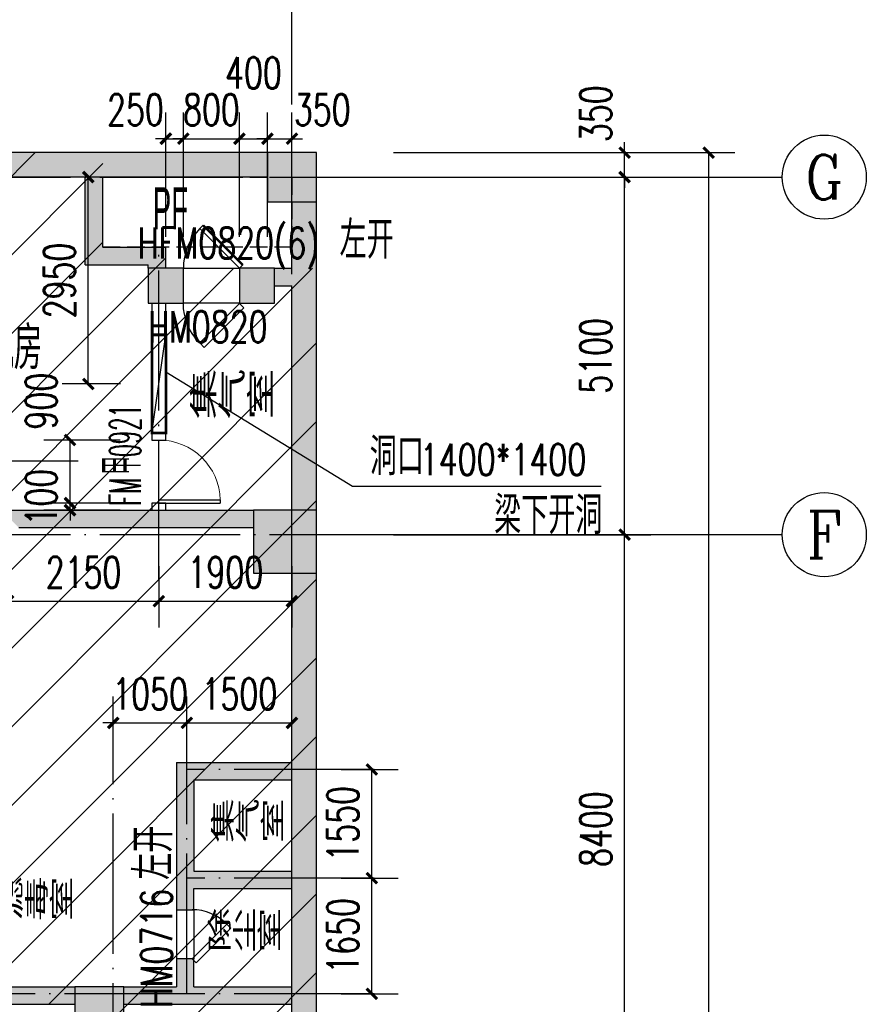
# Model space of a CAD drawing. Extents: x 797781 to 1255204, y 21234 to 1024248.
# Tile 68 of 256: x 985022 to 997108, y 99042 to 113089. Entities that reach past the tile are written whole.
import ezdxf
from ezdxf.enums import TextEntityAlignment as Align

# ---------------------------------------------------------------- set-up
doc = ezdxf.new("R2010")
doc.units = 0
doc.header["$LTSCALE"] = 1000
doc.header["$MEASUREMENT"] = 0
doc.linetypes.add('230303生产综合楼-平面图_t8$0$DASH', pattern=[0.35, 0.25, -0.1])
doc.linetypes.add('230303生产综合楼-平面图_t8$0$DOTE', pattern=[2.42, 2, -0.2, 0.02, -0.2])
for name, color, linetype in [('230303生产综合楼-平面图_t8$0$AX-DK-RFK$0$$7$DOOR_FIRE', 4, 'Continuous'), ('230303生产综合楼-平面图_t8$0$AX-DK-RFK$0$$7$DOOR_FIRE_TEXT', 53, 'Continuous'), ('230303生产综合楼-平面图_t8$0$AXIS', 3, 'Continuous'), ('230303生产综合楼-平面图_t8$0$AXIS_TEXT', 7, 'Continuous'), ('230303生产综合楼-平面图_t8$0$COLUMN', 40, 'Continuous'), ('230303生产综合楼-平面图_t8$0$DIM_LEAD', 3, 'Continuous'), ('230303生产综合楼-平面图_t8$0$DOTE', 1, '230303生产综合楼-平面图_t8$0$DOTE'), ('230303生产综合楼-平面图_t8$0$PUB_DIM', 3, 'Continuous'), ('230303生产综合楼-平面图_t8$0$PUB_HATCH', 8, 'Continuous'), ('230303生产综合楼-平面图_t8$0$PUB_TEXT', 7, 'Continuous'), ('230303生产综合楼-平面图_t8$0$WALL', 40, 'Continuous'), ('230303生产综合楼-平面图_t8$0$WINDOW', 4, 'Continuous'), ('230303生产综合楼-平面图_t8$0$WINDOW_TEXT', 7, 'Continuous'), ('230303生产综合楼-平面图_t8$0$条件', 7, 'Continuous'), ('230303生产综合楼-平面图_t8$0$板洞', 6, 'Continuous'), ('AXIS_TEXT', 7, 'Continuous'), ('PUB_HATCH', 8, 'Continuous')]:
    doc.layers.add(name, color=color, linetype=linetype)
doc.styles.add('230303生产综合楼-平面图_t8$0$_HZTXT', font='@HZTXT_E', dxfattribs={"width": 0.7, "bigfont": '@@HZTXT'})
doc.styles.add('230303生产综合楼-平面图_t8$0$_TCH_AXIS', font='COMPLEX', dxfattribs={"bigfont": 'GBCBIG'})
doc.styles.add('230303生产综合楼-平面图_t8$0$_TCH_DIM', font='SIMPLEX', dxfattribs={"bigfont": 'GBCBIG'})
doc.styles.add('230303生产综合楼-平面图_T8$0$_TCH_DIM_T3', font='SIMPLEX', dxfattribs={"width": 0.705882, "bigfont": 'GBCBIG'})
doc.styles.add('230303生产综合楼-平面图_t8$0$_TCH_WINDOW', font='SIMPLEX', dxfattribs={"height": 3.5, "bigfont": 'GBCBIG'})
doc.styles.add('230303生产综合楼-平面图_t8$0$AX-DK-RFK$0$$7$_TCH_WINDOW', font='SIMPLEX.shx', dxfattribs={"width": 0.7, "height": 3.5, "bigfont": 'GBCBIG.shx'})
doc.styles.add('230303生产综合楼-平面图_t8$0$探索者', font='01-TSSDENG', dxfattribs={"width": 0.7, "bigfont": '02-TSSDCHN'})
doc.styles.add('COMPLEX', font='COMPLEX')
doc.dimstyles.new('230303生产综合楼-平面图_T8$0$_TCH_ARCH&&150', dxfattribs={"dimtxt": 446.25, "dimasz": 150, "dimexe": 375, "dimexo": 450, "dimgap": 189.375, "dimtad": 1, "dimdec": 0, "dimzin": 0, "dimdsep": 46, "dimtxsty": '230303生产综合楼-平面图_T8$0$_TCH_DIM_T3', "dimblk": '230303生产综合楼-平面图_t8$0$_ArchTick', "dimcen": 0.09, "dimclrt": 7, "dimazin": 2, "dimtfac": 1, "dimtdec": 0, "dimtix": 1, "dimtmove": 2, "dimatfit": 3, "dimfxl": 1, "dimtolj": 1, "dimtzin": 0, "dimarcsym": 0})

# ---------------------------------------------------------------- blocks, each defined once
blk = doc.blocks.new('230303生产综合楼-平面图_t8$0$_ArchTick')
at = {"color": 0, "linetype": 'ByBlock', "const_width": 0.3}
blk.add_lwpolyline([(-0.5, -0.5), (0.5, 0.5)], dxfattribs=at)
blk = doc.blocks.new('*D6524')
at = {"layer": '230303生产综合楼-平面图_t8$0$PUB_DIM', "color": 0, "lineweight": -2, "transparency": 16777216}
for p, q in [((702006, -252753), (701172, -252753)), ((701547, -255703), (701547, -252753)), ((702006, -255703), (701172, -255703))]:
    blk.add_line(p, q, dxfattribs=at)
at = {"layer": 'Defpoints', "color": 0, "transparency": 16777216}
for p in [(701547, -252753), (702456, -252753), (702456, -255703)]:
    blk.add_point(p, dxfattribs=at)
at = {"layer": '230303生产综合楼-平面图_t8$0$PUB_DIM', "color": 0, "lineweight": -2, "transparency": 16777216, "xscale": 150, "yscale": 150, "zscale": 150}
for p, rotation in [((701547, -252753), 90), ((701547, -255703), 270)]:
    blk.add_blockref('230303生产综合楼-平面图_t8$0$_ArchTick', p, dxfattribs=dict(at, rotation=rotation))
at = {"layer": '230303生产综合楼-平面图_t8$0$PUB_DIM', "color": 7, "transparency": 16777216, "insert": (701135, -254228), "char_height": 446.2, "attachment_point": 5, "rotation": 90, "style": '230303生产综合楼-平面图_T8$0$_TCH_DIM_T3'}
blk.add_mtext('\\A1;2950', dxfattribs=at)
blk = doc.blocks.new('*D3009')
at = {"layer": '230303生产综合楼-平面图_t8$0$PUB_DIM', "color": 0, "lineweight": -2, "transparency": 16777216}
for p, q in [((986459, 107092), (985366, 107092)), ((985741, 106192), (985741, 107092)), ((986459, 106192), (985366, 106192))]:
    blk.add_line(p, q, dxfattribs=at)
at = {"layer": 'Defpoints', "color": 0, "transparency": 16777216}
for p in [(985741, 107092), (986909, 107092), (986909, 106192)]:
    blk.add_point(p, dxfattribs=at)
at = {"layer": '230303生产综合楼-平面图_t8$0$PUB_DIM', "color": 0, "lineweight": -2, "transparency": 16777216, "xscale": 150, "yscale": 150, "zscale": 150}
for p, rotation in [((985741, 107092), 90), ((985741, 106192), 270)]:
    blk.add_blockref('230303生产综合楼-平面图_t8$0$_ArchTick', p, dxfattribs=dict(at, rotation=rotation))
at = {"layer": '230303生产综合楼-平面图_t8$0$PUB_DIM', "color": 7, "transparency": 16777216, "insert": (985329, 107647), "char_height": 446.2, "attachment_point": 5, "rotation": 90, "style": '230303生产综合楼-平面图_T8$0$_TCH_DIM_T3'}
blk.add_mtext('\\A1;900', dxfattribs=at)
blk = doc.blocks.new('*D3010')
at = {"layer": '230303生产综合楼-平面图_t8$0$PUB_DIM', "color": 0, "lineweight": -2, "transparency": 16777216}
for p, q in [((985741, 106192), (985741, 106342)), ((986459, 106192), (985366, 106192)), ((985741, 106092), (985741, 106192)), ((986459, 106092), (985366, 106092)), ((985741, 106092), (985741, 105942))]:
    blk.add_line(p, q, dxfattribs=at)
at = {"layer": 'Defpoints', "color": 0, "transparency": 16777216}
for p in [(985741, 106192), (986909, 106192), (986909, 106092)]:
    blk.add_point(p, dxfattribs=at)
at = {"layer": '230303生产综合楼-平面图_t8$0$PUB_DIM', "color": 0, "lineweight": -2, "transparency": 16777216, "xscale": 150, "yscale": 150, "zscale": 150}
for p, rotation in [((985741, 106192), 270), ((985741, 106092), 90)]:
    blk.add_blockref('230303生产综合楼-平面图_t8$0$_ArchTick', p, dxfattribs=dict(at, rotation=rotation))
at = {"layer": '230303生产综合楼-平面图_t8$0$PUB_DIM', "color": 7, "transparency": 16777216, "insert": (985329, 106276), "char_height": 446.2, "attachment_point": 5, "rotation": 90, "style": '230303生产综合楼-平面图_T8$0$_TCH_DIM_T3'}
blk.add_mtext('\\A1;100', dxfattribs=at)
blk = doc.blocks.new('_AXISO')
blk.add_circle((0, 0), 0.5)
at = {"layer": 'AXIS_TEXT', "style": 'COMPLEX', "width": 1.041667}
blk.add_attdef('A', text='', height=0.56, dxfattribs=at).set_placement((-0.25, -0.28), (0.25, -0.28), align=Align.FIT)
blk = doc.blocks.new('*D3080')
at = {"layer": '230303生产综合楼-平面图_t8$0$AXIS', "color": 0, "lineweight": -2, "transparency": 16777216}
for p, q in [((990358, 105742), (994033, 105742)), ((993658, 97342), (993658, 105742)), ((990358, 97342), (994033, 97342))]:
    blk.add_line(p, q, dxfattribs=at)
at = {"layer": 'Defpoints', "color": 0, "transparency": 16777216}
for p in [(989908, 105742), (993658, 105742), (989908, 97342)]:
    blk.add_point(p, dxfattribs=at)
at = {"layer": '230303生产综合楼-平面图_t8$0$AXIS', "color": 0, "lineweight": -2, "transparency": 16777216, "xscale": 150, "yscale": 150, "zscale": 150}
for p, rotation in [((993658, 105742), 90), ((993658, 97342), 270)]:
    blk.add_blockref('230303生产综合楼-平面图_t8$0$_ArchTick', p, dxfattribs=dict(at, rotation=rotation))
at = {"layer": '230303生产综合楼-平面图_t8$0$AXIS', "color": 7, "transparency": 16777216, "insert": (993246, 101542), "char_height": 446.2, "attachment_point": 5, "rotation": 90, "style": '230303生产综合楼-平面图_T8$0$_TCH_DIM_T3'}
blk.add_mtext('\\A1;8400', dxfattribs=at)
blk = doc.blocks.new('*D3081')
at = {"layer": '230303生产综合楼-平面图_t8$0$AXIS', "color": 0, "lineweight": -2, "transparency": 16777216}
for p, q in [((990358, 110842), (994033, 110842)), ((993658, 105742), (993658, 110842)), ((990358, 105742), (994033, 105742))]:
    blk.add_line(p, q, dxfattribs=at)
at = {"layer": 'Defpoints', "color": 0, "transparency": 16777216}
for p in [(989908, 110842), (993658, 110842), (989908, 105742)]:
    blk.add_point(p, dxfattribs=at)
at = {"layer": '230303生产综合楼-平面图_t8$0$AXIS', "color": 0, "lineweight": -2, "transparency": 16777216, "xscale": 150, "yscale": 150, "zscale": 150}
for p, rotation in [((993658, 110842), 90), ((993658, 105742), 270)]:
    blk.add_blockref('230303生产综合楼-平面图_t8$0$_ArchTick', p, dxfattribs=dict(at, rotation=rotation))
at = {"layer": '230303生产综合楼-平面图_t8$0$AXIS', "color": 7, "transparency": 16777216, "insert": (993246, 108292), "char_height": 446.2, "attachment_point": 5, "rotation": 90, "style": '230303生产综合楼-平面图_T8$0$_TCH_DIM_T3'}
blk.add_mtext('\\A1;5100', dxfattribs=at)
blk = doc.blocks.new('*D3082')
at = {"layer": '230303生产综合楼-平面图_t8$0$AXIS', "color": 0, "lineweight": -2, "transparency": 16777216}
for p, q in [((993658, 111192), (993658, 111342)), ((990358, 111192), (994033, 111192)), ((993658, 110842), (993658, 111192)), ((990358, 110842), (994033, 110842)), ((993658, 110842), (993658, 110692))]:
    blk.add_line(p, q, dxfattribs=at)
at = {"layer": 'Defpoints', "color": 0, "transparency": 16777216}
for p in [(989908, 111192), (993658, 111192), (989908, 110842)]:
    blk.add_point(p, dxfattribs=at)
at = {"layer": '230303生产综合楼-平面图_t8$0$AXIS', "color": 0, "lineweight": -2, "transparency": 16777216, "xscale": 150, "yscale": 150, "zscale": 150}
for p, rotation in [((993658, 111192), 270), ((993658, 110842), 90)]:
    blk.add_blockref('230303生产综合楼-平面图_t8$0$_ArchTick', p, dxfattribs=dict(at, rotation=rotation))
at = {"layer": '230303生产综合楼-平面图_t8$0$AXIS', "color": 7, "transparency": 16777216, "insert": (993246, 111747), "char_height": 446.2, "attachment_point": 5, "rotation": 90, "style": '230303生产综合楼-平面图_T8$0$_TCH_DIM_T3'}
blk.add_mtext('\\A1;350', dxfattribs=at)
blk = doc.blocks.new('*D3083')
at = {"layer": '230303生产综合楼-平面图_t8$0$AXIS', "color": 0, "lineweight": -2, "transparency": 16777216}
for p, q in [((990358, 111192), (995233, 111192)), ((994858, 68892), (994858, 111192)), ((990358, 68892), (995233, 68892))]:
    blk.add_line(p, q, dxfattribs=at)
at = {"layer": 'Defpoints', "color": 0, "transparency": 16777216}
for p in [(989908, 111192), (994858, 111192), (989908, 68892)]:
    blk.add_point(p, dxfattribs=at)
at = {"layer": '230303生产综合楼-平面图_t8$0$AXIS', "color": 0, "lineweight": -2, "transparency": 16777216, "xscale": 150, "yscale": 150, "zscale": 150}
for p, rotation in [((994858, 111192), 90), ((994858, 68892), 270)]:
    blk.add_blockref('230303生产综合楼-平面图_t8$0$_ArchTick', p, dxfattribs=dict(at, rotation=rotation))
at = {"layer": '230303生产综合楼-平面图_t8$0$AXIS', "color": 7, "transparency": 16777216, "insert": (994446, 90042), "char_height": 446.2, "attachment_point": 5, "rotation": 90, "style": '230303生产综合楼-平面图_T8$0$_TCH_DIM_T3'}
blk.add_mtext('\\A1;42300', dxfattribs=at)
blk = doc.blocks.new('*D3152')
at = {"layer": '230303生产综合楼-平面图_t8$0$PUB_DIM', "color": 0, "lineweight": -2, "transparency": 16777216}
for p, q in [((987109, 109992), (987109, 111766)), ((987359, 109992), (987359, 111766)), ((987109, 111391), (986959, 111391)), ((987109, 111391), (987359, 111391)), ((987359, 111391), (987509, 111391))]:
    blk.add_line(p, q, dxfattribs=at)
at = {"layer": 'Defpoints', "color": 0, "transparency": 16777216}
for p in [(987359, 111391), (987109, 109542), (987359, 109542)]:
    blk.add_point(p, dxfattribs=at)
at = {"layer": '230303生产综合楼-平面图_t8$0$PUB_DIM', "color": 0, "lineweight": -2, "transparency": 16777216, "xscale": 150, "yscale": 150, "zscale": 150}
blk.add_blockref('230303生产综合楼-平面图_t8$0$_ArchTick', (987109, 111391), dxfattribs=at)
at = {"layer": '230303生产综合楼-平面图_t8$0$PUB_DIM', "color": 0, "lineweight": -2, "transparency": 16777216, "xscale": 150, "yscale": 150, "zscale": 150, "rotation": 180}
blk.add_blockref('230303生产综合楼-平面图_t8$0$_ArchTick', (987359, 111391), dxfattribs=at)
at = {"layer": '230303生产综合楼-平面图_t8$0$PUB_DIM', "color": 7, "transparency": 16777216, "insert": (986675, 111804), "char_height": 446.2, "attachment_point": 5, "style": '230303生产综合楼-平面图_T8$0$_TCH_DIM_T3'}
blk.add_mtext('\\A1;250', dxfattribs=at)
blk = doc.blocks.new('*D3153')
at = {"layer": '230303生产综合楼-平面图_t8$0$PUB_DIM', "color": 0, "lineweight": -2, "transparency": 16777216}
for p, q in [((987359, 109992), (987359, 111766)), ((988159, 109992), (988159, 111766)), ((987359, 111391), (987209, 111391)), ((987359, 111391), (988159, 111391)), ((988159, 111391), (988309, 111391))]:
    blk.add_line(p, q, dxfattribs=at)
at = {"layer": 'Defpoints', "color": 0, "transparency": 16777216}
for p in [(988159, 111391), (987359, 109542), (988159, 109542)]:
    blk.add_point(p, dxfattribs=at)
at = {"layer": '230303生产综合楼-平面图_t8$0$PUB_DIM', "color": 0, "lineweight": -2, "transparency": 16777216, "xscale": 150, "yscale": 150, "zscale": 150}
blk.add_blockref('230303生产综合楼-平面图_t8$0$_ArchTick', (987359, 111391), dxfattribs=at)
at = {"layer": '230303生产综合楼-平面图_t8$0$PUB_DIM', "color": 0, "lineweight": -2, "transparency": 16777216, "xscale": 150, "yscale": 150, "zscale": 150, "rotation": 180}
blk.add_blockref('230303生产综合楼-平面图_t8$0$_ArchTick', (988159, 111391), dxfattribs=at)
at = {"layer": '230303生产综合楼-平面图_t8$0$PUB_DIM', "color": 7, "transparency": 16777216, "insert": (987759, 111804), "char_height": 446.2, "attachment_point": 5, "style": '230303生产综合楼-平面图_T8$0$_TCH_DIM_T3'}
blk.add_mtext('\\A1;800', dxfattribs=at)
blk = doc.blocks.new('*D3154')
at = {"layer": '230303生产综合楼-平面图_t8$0$PUB_DIM', "color": 0, "lineweight": -2, "transparency": 16777216}
for p, q in [((988159, 109992), (988159, 111766)), ((988559, 109992), (988559, 111766)), ((988159, 111391), (988559, 111391))]:
    blk.add_line(p, q, dxfattribs=at)
at = {"layer": 'Defpoints', "color": 0, "transparency": 16777216}
for p in [(988559, 111391), (988159, 109542), (988559, 109542)]:
    blk.add_point(p, dxfattribs=at)
at = {"layer": '230303生产综合楼-平面图_t8$0$PUB_DIM', "color": 0, "lineweight": -2, "transparency": 16777216, "xscale": 150, "yscale": 150, "zscale": 150, "rotation": 180}
blk.add_blockref('230303生产综合楼-平面图_t8$0$_ArchTick', (988159, 111391), dxfattribs=at)
at = {"layer": '230303生产综合楼-平面图_t8$0$PUB_DIM', "color": 0, "lineweight": -2, "transparency": 16777216, "xscale": 150, "yscale": 150, "zscale": 150}
blk.add_blockref('230303生产综合楼-平面图_t8$0$_ArchTick', (988559, 111391), dxfattribs=at)
at = {"layer": '230303生产综合楼-平面图_t8$0$PUB_DIM', "color": 7, "transparency": 16777216, "insert": (988359, 112329), "char_height": 446.2, "attachment_point": 5, "style": '230303生产综合楼-平面图_T8$0$_TCH_DIM_T3'}
blk.add_mtext('\\A1;400', dxfattribs=at)
blk = doc.blocks.new('*D3155')
at = {"layer": '230303生产综合楼-平面图_t8$0$PUB_DIM', "color": 0, "lineweight": -2, "transparency": 16777216}
for p, q in [((988559, 109992), (988559, 111766)), ((988909, 109992), (988909, 111766)), ((988559, 111391), (988409, 111391)), ((988559, 111391), (988909, 111391)), ((988909, 111391), (989059, 111391))]:
    blk.add_line(p, q, dxfattribs=at)
at = {"layer": 'Defpoints', "color": 0, "transparency": 16777216}
for p in [(988909, 111391), (988559, 109542), (988909, 109542)]:
    blk.add_point(p, dxfattribs=at)
at = {"layer": '230303生产综合楼-平面图_t8$0$PUB_DIM', "color": 0, "lineweight": -2, "transparency": 16777216, "xscale": 150, "yscale": 150, "zscale": 150}
blk.add_blockref('230303生产综合楼-平面图_t8$0$_ArchTick', (988559, 111391), dxfattribs=at)
at = {"layer": '230303生产综合楼-平面图_t8$0$PUB_DIM', "color": 0, "lineweight": -2, "transparency": 16777216, "xscale": 150, "yscale": 150, "zscale": 150, "rotation": 180}
blk.add_blockref('230303生产综合楼-平面图_t8$0$_ArchTick', (988909, 111391), dxfattribs=at)
at = {"layer": '230303生产综合楼-平面图_t8$0$PUB_DIM', "color": 7, "transparency": 16777216, "insert": (989342, 111804), "char_height": 446.2, "attachment_point": 5, "style": '230303生产综合楼-平面图_T8$0$_TCH_DIM_T3'}
blk.add_mtext('\\A1;350', dxfattribs=at)
blk = doc.blocks.new('*D3188')
at = {"layer": '230303生产综合楼-平面图_t8$0$PUB_DIM', "color": 0, "lineweight": -2, "transparency": 16777216}
for p, q in [((986359, 102666), (986359, 103432)), ((987409, 102666), (987409, 103432)), ((986359, 103057), (986209, 103057)), ((986359, 103057), (987409, 103057)), ((987409, 103057), (987559, 103057))]:
    blk.add_line(p, q, dxfattribs=at)
at = {"layer": 'Defpoints', "color": 0, "transparency": 16777216}
for p in [(987409, 103057), (986359, 102216), (987409, 102216)]:
    blk.add_point(p, dxfattribs=at)
at = {"layer": '230303生产综合楼-平面图_t8$0$PUB_DIM', "color": 0, "lineweight": -2, "transparency": 16777216, "xscale": 150, "yscale": 150, "zscale": 150}
blk.add_blockref('230303生产综合楼-平面图_t8$0$_ArchTick', (986359, 103057), dxfattribs=at)
at = {"layer": '230303生产综合楼-平面图_t8$0$PUB_DIM', "color": 0, "lineweight": -2, "transparency": 16777216, "xscale": 150, "yscale": 150, "zscale": 150, "rotation": 180}
blk.add_blockref('230303生产综合楼-平面图_t8$0$_ArchTick', (987409, 103057), dxfattribs=at)
at = {"layer": '230303生产综合楼-平面图_t8$0$PUB_DIM', "color": 7, "transparency": 16777216, "insert": (986884, 103470), "char_height": 446.2, "attachment_point": 5, "style": '230303生产综合楼-平面图_T8$0$_TCH_DIM_T3'}
blk.add_mtext('\\A1;1050', dxfattribs=at)
blk = doc.blocks.new('*D3189')
at = {"layer": '230303生产综合楼-平面图_t8$0$PUB_DIM', "color": 0, "lineweight": -2, "transparency": 16777216}
for p, q in [((987409, 102666), (987409, 103432)), ((988909, 102666), (988909, 103432)), ((987409, 103057), (988909, 103057))]:
    blk.add_line(p, q, dxfattribs=at)
at = {"layer": 'Defpoints', "color": 0, "transparency": 16777216}
for p in [(988909, 103057), (987409, 102216), (988909, 102216)]:
    blk.add_point(p, dxfattribs=at)
at = {"layer": '230303生产综合楼-平面图_t8$0$PUB_DIM', "color": 0, "lineweight": -2, "transparency": 16777216, "xscale": 150, "yscale": 150, "zscale": 150, "rotation": 180}
blk.add_blockref('230303生产综合楼-平面图_t8$0$_ArchTick', (987409, 103057), dxfattribs=at)
at = {"layer": '230303生产综合楼-平面图_t8$0$PUB_DIM', "color": 0, "lineweight": -2, "transparency": 16777216, "xscale": 150, "yscale": 150, "zscale": 150}
blk.add_blockref('230303生产综合楼-平面图_t8$0$_ArchTick', (988909, 103057), dxfattribs=at)
at = {"layer": '230303生产综合楼-平面图_t8$0$PUB_DIM', "color": 7, "transparency": 16777216, "insert": (988159, 103470), "char_height": 446.2, "attachment_point": 5, "style": '230303生产综合楼-平面图_T8$0$_TCH_DIM_T3'}
blk.add_mtext('\\A1;1500', dxfattribs=at)
blk = doc.blocks.new('*D3190')
at = {"layer": '230303生产综合楼-平面图_t8$0$PUB_DIM', "color": 0, "lineweight": -2, "transparency": 16777216}
for p, q in [((989613, 100842), (990424, 100842)), ((990049, 99192), (990049, 100842)), ((989613, 99192), (990424, 99192))]:
    blk.add_line(p, q, dxfattribs=at)
at = {"layer": 'Defpoints', "color": 0, "transparency": 16777216}
for p in [(989163, 100842), (990049, 100842), (989163, 99192)]:
    blk.add_point(p, dxfattribs=at)
at = {"layer": '230303生产综合楼-平面图_t8$0$PUB_DIM', "color": 0, "lineweight": -2, "transparency": 16777216, "xscale": 150, "yscale": 150, "zscale": 150}
for p, rotation in [((990049, 100842), 90), ((990049, 99192), 270)]:
    blk.add_blockref('230303生产综合楼-平面图_t8$0$_ArchTick', p, dxfattribs=dict(at, rotation=rotation))
at = {"layer": '230303生产综合楼-平面图_t8$0$PUB_DIM', "color": 7, "transparency": 16777216, "insert": (989637, 100017), "char_height": 446.2, "attachment_point": 5, "rotation": 90, "style": '230303生产综合楼-平面图_T8$0$_TCH_DIM_T3'}
blk.add_mtext('\\A1;1650', dxfattribs=at)
blk = doc.blocks.new('*D3191')
at = {"layer": '230303生产综合楼-平面图_t8$0$PUB_DIM', "color": 0, "lineweight": -2, "transparency": 16777216}
for p, q in [((989613, 102392), (990424, 102392)), ((990049, 100842), (990049, 102392)), ((989613, 100842), (990424, 100842))]:
    blk.add_line(p, q, dxfattribs=at)
at = {"layer": 'Defpoints', "color": 0, "transparency": 16777216}
for p in [(989163, 102392), (990049, 102392), (989163, 100842)]:
    blk.add_point(p, dxfattribs=at)
at = {"layer": '230303生产综合楼-平面图_t8$0$PUB_DIM', "color": 0, "lineweight": -2, "transparency": 16777216, "xscale": 150, "yscale": 150, "zscale": 150}
for p, rotation in [((990049, 102392), 90), ((990049, 100842), 270)]:
    blk.add_blockref('230303生产综合楼-平面图_t8$0$_ArchTick', p, dxfattribs=dict(at, rotation=rotation))
at = {"layer": '230303生产综合楼-平面图_t8$0$PUB_DIM', "color": 7, "transparency": 16777216, "insert": (989637, 101617), "char_height": 446.2, "attachment_point": 5, "rotation": 90, "style": '230303生产综合楼-平面图_T8$0$_TCH_DIM_T3'}
blk.add_mtext('\\A1;1550', dxfattribs=at)
blk = doc.blocks.new('*D3194')
at = {"layer": '230303生产综合楼-平面图_t8$0$PUB_DIM', "color": 0, "lineweight": -2, "transparency": 16777216}
for p, q in [((984859, 105292), (984859, 104418)), ((987009, 105292), (987009, 104418)), ((984859, 104793), (987009, 104793))]:
    blk.add_line(p, q, dxfattribs=at)
at = {"layer": 'Defpoints', "color": 0, "transparency": 16777216}
for p in [(984859, 105742), (987009, 105742), (987009, 104793)]:
    blk.add_point(p, dxfattribs=at)
at = {"layer": '230303生产综合楼-平面图_t8$0$PUB_DIM', "color": 0, "lineweight": -2, "transparency": 16777216, "xscale": 150, "yscale": 150, "zscale": 150, "rotation": 180}
blk.add_blockref('230303生产综合楼-平面图_t8$0$_ArchTick', (984859, 104793), dxfattribs=at)
at = {"layer": '230303生产综合楼-平面图_t8$0$PUB_DIM', "color": 0, "lineweight": -2, "transparency": 16777216, "xscale": 150, "yscale": 150, "zscale": 150}
blk.add_blockref('230303生产综合楼-平面图_t8$0$_ArchTick', (987009, 104793), dxfattribs=at)
at = {"layer": '230303生产综合楼-平面图_t8$0$PUB_DIM', "color": 7, "transparency": 16777216, "insert": (985934, 105205), "char_height": 446.2, "attachment_point": 5, "style": '230303生产综合楼-平面图_T8$0$_TCH_DIM_T3'}
blk.add_mtext('\\A1;2150', dxfattribs=at)
blk = doc.blocks.new('*D3195')
at = {"layer": '230303生产综合楼-平面图_t8$0$PUB_DIM', "color": 0, "lineweight": -2, "transparency": 16777216}
for p, q in [((987009, 105292), (987009, 104418)), ((988909, 105292), (988909, 104418)), ((987009, 104793), (988909, 104793))]:
    blk.add_line(p, q, dxfattribs=at)
at = {"layer": 'Defpoints', "color": 0, "transparency": 16777216}
for p in [(987009, 105742), (988909, 105742), (988909, 104793)]:
    blk.add_point(p, dxfattribs=at)
at = {"layer": '230303生产综合楼-平面图_t8$0$PUB_DIM', "color": 0, "lineweight": -2, "transparency": 16777216, "xscale": 150, "yscale": 150, "zscale": 150, "rotation": 180}
blk.add_blockref('230303生产综合楼-平面图_t8$0$_ArchTick', (987009, 104793), dxfattribs=at)
at = {"layer": '230303生产综合楼-平面图_t8$0$PUB_DIM', "color": 0, "lineweight": -2, "transparency": 16777216, "xscale": 150, "yscale": 150, "zscale": 150}
blk.add_blockref('230303生产综合楼-平面图_t8$0$_ArchTick', (988909, 104793), dxfattribs=at)
at = {"layer": '230303生产综合楼-平面图_t8$0$PUB_DIM', "color": 7, "transparency": 16777216, "insert": (987959, 105205), "char_height": 446.2, "attachment_point": 5, "style": '230303生产综合楼-平面图_T8$0$_TCH_DIM_T3'}
blk.add_mtext('\\A1;1900', dxfattribs=at)
blk = doc.blocks.new('230303生产综合楼-平面图_t8$0$$DorLib2D$00000085')
for p, q in [((-0.207, 0.832), (-0.148, 0.891)), ((0.5, 0.125), (-0.207, 0.832)), ((0.5, 0.125), (0.559, 0.184))]:
    blk.add_line(p, q)
at = {"const_width": 0.0417}
blk.add_lwpolyline([(0.559, 0.184), (-0.148, 0.891)], dxfattribs=at)
blk.add_arc((0.5, 0.125), 1, 135, 180)
blk = doc.blocks.new('230303生产综合楼-平面图_t8$0$$DorLib2D$00000078')
for p, q in [((-0.207, 0.85), (-0.126, 0.931)), ((0.581, 0.224), (-0.126, 0.931)), ((0.5, 0.143), (-0.207, 0.85)), ((0.5, 0.143), (0.581, 0.224))]:
    blk.add_line(p, q)
blk.add_arc((0.5, 0.143), 1, 135, 180)
blk = doc.blocks.new('_FZH')
blk.add_lwpolyline([(-0.5, -0.5), (0.5, -0.5), (0.5, 0.5), (-0.5, 0.5)], close=True)
at = {"layer": 'PUB_HATCH'}
blk.add_solid([(-0.5, -0.5), (0.5, -0.5), (-0.5, 0.5), (0.5, 0.5)], dxfattribs=at)
blk = doc.blocks.new('230303生产综合楼-平面图_t8$0$AX-DK-RFK$0$$7$$TCHSYS$DOOR2D')
for p, q in [((0.45, 0.975), (0.5, 0.975)), ((0.45, 0), (0.45, 0.975)), ((0.5, 0), (0.5, 0.975)), ((0.5, 0), (0.45, 0))]:
    blk.add_line(p, q)
at = {"lineweight": 13}
blk.add_arc((0.475, 0), 0.975, 91.4693, 180, dxfattribs=at)
blk = doc.blocks.new('230303生产综合楼-平面图_t8$0$-1FND')
at = {"layer": '230303生产综合楼-平面图_t8$0$DIM_LEAD'}
for p, q in [((702654, -255528.1), (705318.1, -257161.9)), ((702654, -255528.1), (705318.1, -257161.9)), ((705318.1, -257161.9), (708867.6, -257161.9))]:
    blk.add_line(p, q, dxfattribs=at)
at = {"layer": '230303生产综合楼-平面图_t8$0$条件', "color": 1, "const_width": 40, "elevation": 3050}
blk.add_lwpolyline([(702655.7, -256403.1), (702455.7, -256403.1), (702455.7, -255003.1), (702655.7, -255003.1), (702655.7, -256403.1)], dxfattribs=at)
at = {"layer": '230303生产综合楼-平面图_t8$0$条件', "color": 1, "elevation": 3050}
blk.add_lwpolyline([(702455.7, -256403.1), (702655.7, -255003.1)], dxfattribs=at)
at = {"layer": '230303生产综合楼-平面图_t8$0$PUB_TEXT', "style": '230303生产综合楼-平面图_t8$0$_TCH_DIM'}
for s, p in [('洞口', (705565.2, -257004.4)), ('梁下开洞', (707341.7, -257844.4))]:
    blk.add_text(s, height=536.17, dxfattribs=at).set_placement(p)
at = {"layer": '230303生产综合楼-平面图_t8$0$PUB_TEXT', "style": '230303生产综合楼-平面图_t8$0$_TCH_DIM', "width": 0.705882}
blk.add_text('1400*1400', height=446.25, dxfattribs=at).set_placement((706280.1, -257004.4))
at = {"layer": '230303生产综合楼-平面图_t8$0$PUB_DIM'}
dim = blk.add_aligned_dim(p1=(702455.7, -255703.1), p2=(702455.7, -252753.1), distance=908.3, dimstyle='230303生产综合楼-平面图_T8$0$_TCH_ARCH&&150', dxfattribs=at)
dim.commit()
dim.dimension.update_dxf_attribs({"geometry": '*D6524', "text_midpoint": (701134.9, -254228.1)})

msp = doc.modelspace()

# ---------------------------------------------------------------- hatches: boundary and pattern name
at = {"layer": '230303生产综合楼-平面图_t8$0$PUB_HATCH'}
h = msp.add_hatch(dxfattribs=at)
h.set_pattern_fill('ANSI31', color=256, scale=500)
h.set_pattern_definition([(45, (742304.1, -46432.5), (-561.266, 561.266), [])])
h.paths.add_polyline_path([(930109.1, 68893.4), (930108.6, 82492.3), (938508.6, 82492.3), (938508.2, 85667.3), (943409, 85667.3), (943409.3, 93092.3), (943762.1, 93092.3), (943758.6, 95392.3), (943508.6, 95392.3), (943508.6, 101792.3), (951058.6, 101792.3), (951058.6, 104092.3), (952808.6, 104092.3), (952808.6, 105392.3), (952708.2, 105392.3), (952709, 111192.3), (938408.6, 111192.3), (938408.6, 112942.3), (934909, 112942.3), (934909, 113292.3), (935009, 113392.3), (935009, 113792.3), (932409, 113792.3), (932409, 113392.3), (932509, 113292.3), (932509, 112992.3), (930408.6, 112992.3), (930408.6, 111192.3), (913308.6, 111192.3), (913308.6, 119592.3), (899708.6, 119592.3), (899708.6, 116092.3), (899708.6, 114673.2), (899708.6, 111192.3), (895158.6, 111192.3), (895158.6, 96992.3), (899608.6, 96992.3), (899608.6, 98042.3), (902558.6, 98042.3), (902558.6, 96992.3), (904808.6, 96992.3), (904808.2, 86592.3), (896359, 86592.3), (896156.1, 86592.3), (896158.6, 81292.3), (896158.6, 73892.3), (896158.6, 70892.3), (896358.6, 70892.3), (897858.6, 70892.3), (897858.6, 70042.3), (900108.6, 70042.3), (900108.6, 68892.3)])
h.paths.add_polyline_path([(930105.6, 68892.3), (955656.4, 68892.3), (955656.4, 72492.3), (963356.4, 72492.3), (963356.4, 68892.3), (986709.3, 68892.3), (986709.3, 70442.3), (987458.6, 70442.3), (987458.6, 70892.3), (989258.6, 70892.3), (989256.4, 88842.3), (986008.6, 88842.3), (986008.6, 90692.3), (982958.6, 90692.3), (982958.6, 94955.7), (980858.6, 94955.7), (980858.6, 99042.3), (985808.6, 99042.3), (985808.6, 96992.3), (989256.4, 96992.3), (989256.4, 109542.3), (987108.6, 109542.3), (987108.6, 109842.3), (986208.6, 109842.3), (986208.6, 111192.3), (963706.4, 111192.3), (963706.4, 119592.3), (955308.6, 119592.3), (955304.2, 111192.3), (952709, 111192.7), (952709, 105392.3), (955356.4, 105392.3), (955357.5, 98892.3), (952859.7, 98892.3), (952858.6, 95342.3), (952858.6, 94880.1), (952858.6, 93092.3), (943407.1, 93092.3), (943407.1, 85667.3), (938508.6, 85667.3), (938508.6, 82492.3), (930107.1, 82492.3)])
for points in [[(980858.6, 111192.3), (980858.6, 110842.3), (985958.6, 110842.3), (986091.9, 110959), (986108.6, 111192.3)], [(988558.6, 110842.3), (988558.6, 111192.3), (986108.6, 111192.3), (986091.9, 110959), (986208.6, 110842.3)], [(985958.6, 109592.3), (986208.6, 109842.3), (986208.6, 110842.3), (986091.9, 110959), (985958.6, 110842.3)], [(989258.6, 110492.3), (988908.6, 110492.3), (988908.6, 109542.3), (989025.2, 109425.7), (989258.6, 109442.3)], [(986208.6, 109842.3), (985958.6, 109592.3), (986858.6, 109592.3), (987108.6, 109842.3)], [(986858.6, 109542.3), (987108.6, 109542.3), (987108.6, 109842.3), (986858.6, 109592.3)], [(988658.6, 109542.3), (988658.6, 109292.3), (988908.6, 109292.3), (989025.2, 109425.7), (988908.6, 109542.3)], [(988908.6, 106092.3), (989258.6, 106092.3), (989258.6, 109442.3), (989025.2, 109425.7), (988908.6, 109292.3)], [(988358.4, 105842.3), (988358.4, 106092.3), (984758.6, 106092.3), (985008.6, 105842.3)], [(989258.6, 105192.3), (988908.6, 105192.3), (988908.6, 102492.3), (989025.2, 102375.7), (989258.6, 102392.3)], [(987258.6, 102492.3), (987508.6, 102242.3), (988908.6, 102242.3), (989025.2, 102375.7), (988908.6, 102492.3)], [(987508.6, 102242.3), (987258.6, 102492.3), (987258.6, 100842.3), (987425.2, 100825.7), (987508.6, 100942.3)], [(989025.2, 100825.7), (989258.6, 100842.3), (989258.6, 102392.3), (989025.2, 102375.7), (988908.6, 102242.3), (988908.6, 100942.3)], [(987425.2, 100825.7), (987508.6, 100692.3), (988908.6, 100692.3), (989025.2, 100825.7), (988908.6, 100942.3), (987508.6, 100942.3)], [(987258.6, 100842.3), (987258.6, 100392.3), (987508.6, 100392.3), (987508.6, 100692.3), (987425.2, 100825.7)], [(989025.2, 99175.7), (989258.6, 99192.3), (989258.6, 100842.3), (989025.2, 100825.7), (988908.6, 100692.3), (988908.6, 99292.3)], [(987508.6, 99292.3), (987508.6, 99692.3), (987258.6, 99692.3), (987258.6, 99292.3), (987391.9, 99209)], [(985808.6, 99042.3), (985808.6, 99292.3), (983108.6, 99292.3), (982991.9, 99225.7), (983008.6, 99042.3)], [(986508.6, 99292.3), (986508.6, 99042.3), (987408.6, 99042.3), (987391.9, 99209), (987258.6, 99292.3)], [(987391.9, 99209), (987408.6, 99042.3), (988908.6, 99042.3), (989025.2, 99175.7), (988908.6, 99292.3), (987508.6, 99292.3)], [(988908.6, 97792.3), (989258.6, 97792.3), (989258.6, 99192.3), (989025.2, 99175.7), (988908.6, 99042.3)]]:
    msp.add_hatch(color=256, dxfattribs=at).paths.add_polyline_path(points)

# ---------------------------------------------------------------- linework, layer by layer
at = {"layer": '230303生产综合楼-平面图_t8$0$AXIS'}
for p, q in [((989908, 110842.3), (995908, 110842.3)), ((989908, 105742.3), (995908, 105742.3))]:
    msp.add_line(p, q, dxfattribs=at)
at = {"layer": '230303生产综合楼-平面图_t8$0$DOTE'}
for p, q in [((988908.6, 68317.3), (988908.6, 119117.3)), ((870008.6, 110842.3), (989908.6, 110842.3)), ((987008.6, 105092.3), (987008.6, 109842.3)), ((985858.6, 106792.3), (979508.6, 106792.3)), ((870008.6, 105742.3), (989908.6, 105742.3)), ((987408.6, 99192.3), (987408.6, 102836.4)), ((986358.6, 97342.3), (986358.6, 102732.6)), ((990083.6, 102392.3), (987408.6, 102392.3)), ((990083.6, 100842.3), (987408.6, 100842.3)), ((990083.6, 99192.3), (979489.4, 99192.3))]:
    msp.add_line(p, q, dxfattribs=at)
at = {"layer": '230303生产综合楼-平面图_t8$0$WALL'}
for p, q in [((986108.6, 111192.3), (980858.6, 111192.3)), ((988558.6, 111192.3), (986108.6, 111192.3)), ((985958.6, 110842.3), (980858.6, 110842.3)), ((985958.6, 109592.3), (985958.6, 110842.3)), ((986208.6, 109842.3), (986208.6, 110842.3)), ((988558.6, 110842.3), (986208.6, 110842.3)), ((988908.6, 109542.3), (988908.6, 110492.3)), ((989258.6, 109442.3), (989258.6, 110492.3)), ((986208.6, 109842.3), (987108.6, 109842.3)), ((987108.6, 109542.3), (987108.6, 109842.3)), ((985958.6, 109592.3), (986858.6, 109592.3)), ((986858.6, 109542.3), (986858.6, 109592.3)), ((988658.6, 109542.3), (988908.6, 109542.3)), ((989258.6, 106092.3), (989258.6, 109442.3)), ((988658.6, 109292.3), (988908.6, 109292.3)), ((988908.6, 106092.3), (988908.6, 109292.3)), ((986908.6, 109042.3), (986908.6, 107092.3)), ((987108.6, 107092.3), (987108.6, 109042.3)), ((986908.6, 107092.3), (987108.6, 107092.3)), ((987108.6, 106192.3), (986908.6, 106192.3)), ((986908.6, 106192.3), (986908.6, 106092.3)), ((987108.6, 106092.3), (987108.6, 106192.3)), ((984758.6, 106092.3), (988358.4, 106092.3)), ((986908.6, 106092.3), (987108.6, 106092.3)), ((985008.6, 105842.3), (988358.4, 105842.3)), ((988908.6, 102492.3), (988908.6, 105192.3)), ((989258.6, 102392.3), (989258.6, 105192.3)), ((987258.6, 102492.3), (988908.6, 102492.3)), ((987258.6, 102492.3), (987258.6, 100842.3)), ((989258.6, 100842.3), (989258.6, 102392.3)), ((987508.6, 102242.3), (988908.6, 102242.3)), ((987508.6, 102242.3), (987508.6, 100942.3)), ((988908.6, 100942.3), (988908.6, 102242.3)), ((987508.6, 100942.3), (988908.6, 100942.3)), ((987258.6, 100842.3), (987258.6, 100392.3)), ((989258.6, 99192.3), (989258.6, 100842.3)), ((987508.6, 100392.3), (987508.6, 100692.3)), ((987508.6, 100692.3), (988908.6, 100692.3)), ((988908.6, 99292.3), (988908.6, 100692.3)), ((987258.6, 100392.3), (987508.6, 100392.3)), ((987508.6, 99692.3), (987258.6, 99692.3)), ((987258.6, 99692.3), (987258.6, 99292.3)), ((987508.6, 99292.3), (987508.6, 99692.3)), ((983108.6, 99292.3), (985808.6, 99292.3)), ((985958.6, 99192.3), (985958.6, 99192.3)), ((986508.6, 99292.3), (987258.6, 99292.3)), ((987508.6, 99292.3), (988908.6, 99292.3)), ((989258.6, 97792.3), (989258.6, 99192.3)), ((983008.6, 99042.3), (985808.6, 99042.3)), ((986508.6, 99042.3), (987408.6, 99042.3)), ((987408.6, 99042.3), (988908.6, 99042.3))]:
    msp.add_line(p, q, dxfattribs=at)
at = {"layer": '230303生产综合楼-平面图_t8$0$WINDOW'}
for p, q in [((987258.6, 100392.3), (987258.6, 99692.3)), ((987508.6, 100392.3), (987508.6, 99692.3))]:
    msp.add_line(p, q, dxfattribs=at)
msp.add_lwpolyline([(987358.6, 109542.3), (988158.6, 109542.3), (988158.6, 109042.3), (987358.6, 109042.3)], close=True, dxfattribs=at)
at = {"layer": '230303生产综合楼-平面图_t8$0$板洞', "linetype": '230303生产综合楼-平面图_t8$0$DASH'}
msp.add_lwpolyline([(986208.6, 110842.3), (988908.6, 110842.3), (988908.6, 109842.3), (986208.6, 109842.3)], close=True, dxfattribs=at)

# ---------------------------------------------------------------- block references
msp.add_blockref('230303生产综合楼-平面图_t8$0$-1FND', (284454.6, 363595.4))
at = {"layer": '230303生产综合楼-平面图_t8$0$AX-DK-RFK$0$$7$DOOR_FIRE', "xscale": -900, "yscale": -900, "zscale": 200, "rotation": 89.99999999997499}
msp.add_blockref('230303生产综合楼-平面图_t8$0$AX-DK-RFK$0$$7$$TCHSYS$DOOR2D', (987008.6, 106642.3), dxfattribs=at)
at = {"layer": '230303生产综合楼-平面图_t8$0$AXIS'}
ref = msp.add_blockref('_AXISO', (996508, 110842.3), dxfattribs=dict(at, xscale=1200, yscale=1200, zscale=1200))
ref.add_attrib('A', 'G', dxfattribs={"layer": '230303生产综合楼-平面图_t8$0$AXIS_TEXT', "ltscale": 2, "height": 637.8, "style": '230303生产综合楼-平面图_t8$0$_TCH_AXIS'}).set_placement((996234.7, 110523.4), (996781.3, 110523.4), align=Align.FIT)
ref = msp.add_blockref('_AXISO', (996508, 105742.3), dxfattribs=dict(at, xscale=1200, yscale=1200, zscale=1200))
ref.add_attrib('A', 'F', dxfattribs={"layer": '230303生产综合楼-平面图_t8$0$AXIS_TEXT', "ltscale": 2, "height": 668.2, "style": '230303生产综合楼-平面图_t8$0$_TCH_AXIS'}).set_placement((996253.5, 105408.2), (996762.5, 105408.2), align=Align.FIT)
at = {"layer": '230303生产综合楼-平面图_t8$0$COLUMN'}
for p, xscale, yscale, zscale in [((988908.6, 110842.3), 700, 700, 700), ((987108.6, 109292.3), 500, 500, 500), ((988408.6, 109292.3), 500, 500, 500), ((988808.5, 105642.3), 900.199869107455, 900.0000097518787, 900.0000097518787), ((986158.6, 98992.3), 700.0000000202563, 600.0000000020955, 600.0000000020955)]:
    msp.add_blockref('_FZH', p, dxfattribs=dict(at, xscale=xscale, yscale=yscale, zscale=zscale))
at = {"layer": '230303生产综合楼-平面图_t8$0$WINDOW', "xscale": 800, "yscale": 800, "zscale": 100}
msp.add_blockref('230303生产综合楼-平面图_t8$0$$DorLib2D$00000085', (987758.6, 109442.3), dxfattribs=at)
at = {"layer": '230303生产综合楼-平面图_t8$0$WINDOW'}
ref = msp.add_blockref('230303生产综合楼-平面图_t8$0$$DorLib2D$00000078', (987758.6, 109156.6), dxfattribs=dict(at, xscale=800, yscale=-800, zscale=100, rotation=359.9999005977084))
ref.add_attrib('A', 'HM0820', (986858.6, 108485.2), dxfattribs={"layer": '230303生产综合楼-平面图_t8$0$WINDOW_TEXT', "ltscale": 2, "height": 446.25, "rotation": 359.9999, "style": '230303生产综合楼-平面图_t8$0$_TCH_WINDOW', "width": 0.705882})
at = {"layer": '230303生产综合楼-平面图_t8$0$WINDOW', "xscale": 700, "yscale": 700, "zscale": 250, "rotation": 270}
msp.add_blockref('230303生产综合楼-平面图_t8$0$$DorLib2D$00000078', (987383.6, 100042.3), dxfattribs=at)

# ---------------------------------------------------------------- texts
at = {"layer": '230303生产综合楼-平面图_t8$0$AX-DK-RFK$0$$7$DOOR_FIRE_TEXT', "style": '230303生产综合楼-平面图_t8$0$AX-DK-RFK$0$$7$_TCH_WINDOW'}
for s, height, width, p in [('0921', 446.25, 0.494118, (986751.2, 106845.6)), ('甲', 536.2, 0.7, (986751.2, 106595.4)), ('FM', 446.25, 0.494118, (986751.2, 106154.4))]:
    msp.add_text(s, height=height, rotation=90, dxfattribs=dict(at, width=width)).set_placement(p)
at = {"layer": '230303生产综合楼-平面图_t8$0$PUB_TEXT', "style": '230303生产综合楼-平面图_t8$0$探索者'}
for s, height, width, p in [('PF', 600, 0.49, (986923.7, 110097.6)), ('排烟兼排风机房', 612.77, 0.7, (982493, 108099.7))]:
    msp.add_text(s, height=height, dxfattribs=dict(at, width=width)).set_placement(p)
at = {"layer": '230303生产综合楼-平面图_t8$0$PUB_TEXT', "color": 1, "style": '230303生产综合楼-平面图_t8$0$_HZTXT', "width": 0.7}
msp.add_text('集气室', height=612.77, dxfattribs=at).set_placement((987436.7, 107410.4, -1000))
for s, p in [('集气室', (987737, 101366.7)), ('滤毒室', (984725.7, 100252.5)), ('除尘室', (987691.9, 99806.5))]:
    msp.add_text(s, height=536.17, rotation=0, dxfattribs=at).set_placement(p)
at = {"layer": '230303生产综合楼-平面图_t8$0$WINDOW_TEXT', "style": '230303生产综合楼-平面图_t8$0$_TCH_WINDOW'}
msp.add_text('左开', height=536.17, dxfattribs=at).set_placement((989589.1, 109679.8))
at = {"layer": '230303生产综合楼-平面图_t8$0$WINDOW_TEXT', "style": '230303生产综合楼-平面图_t8$0$_TCH_WINDOW', "width": 0.705882}
msp.add_text('HFM0820(6)', height=446.25, dxfattribs=at).set_placement((986709.1, 109679.8))
at = {"layer": '230303生产综合楼-平面图_t8$0$WINDOW_TEXT', "style": '230303生产综合楼-平面图_t8$0$_TCH_WINDOW'}
msp.add_text('左开', height=536.17, rotation=90, dxfattribs=at).set_placement((987199, 100818.3))
at = {"layer": '230303生产综合楼-平面图_t8$0$WINDOW_TEXT', "style": '230303生产综合楼-平面图_t8$0$_TCH_WINDOW', "width": 0.705882}
msp.add_text('HM0716', height=446.25, rotation=90, dxfattribs=at).set_placement((987199, 98988.3))

# ---------------------------------------------------------------- dimensions: what is measured, and where the dimension line sits
at = {"layer": '230303生产综合楼-平面图_t8$0$AXIS'}
dim = msp.add_linear_dim(base=(993658, 111192.3), p1=(989908, 110842.3), p2=(989908, 111192.3), angle=90, dimstyle='230303生产综合楼-平面图_T8$0$_TCH_ARCH&&150', dxfattribs=at)
dim.commit()
dim.dimension.update_dxf_attribs({"geometry": '*D3082', "text_midpoint": (993245.5, 111747.3), "dimtype": 161})
for p1, p2, distance, picture, middle in [((989908, 68892.3), (989908, 111192.3), -4950, '*D3083', (994445.5, 90042.3)), ((989908, 105742.3), (989908, 110842.3), -3750, '*D3081', (993245.5, 108292.3)), ((989908, 97342.3), (989908, 105742.3), -3750, '*D3080', (993245.5, 101542.3))]:
    dim = msp.add_aligned_dim(p1=p1, p2=p2, distance=distance, dimstyle='230303生产综合楼-平面图_T8$0$_TCH_ARCH&&150', dxfattribs=at)
    dim.commit()
    dim.dimension.update_dxf_attribs({"geometry": picture, "text_midpoint": middle})
at = {"layer": '230303生产综合楼-平面图_t8$0$PUB_DIM'}
for base, p1, p2, angle, picture, middle in [((988558.6, 111391.1), (988158.6, 109542.3), (988558.6, 109542.3), 0, '*D3154', (988358.6, 112328.6)), ((987358.6, 111391.1), (987108.6, 109542.3), (987358.6, 109542.3), 0, '*D3152', (986675.1, 111803.6)), ((988908.6, 111391.1), (988558.6, 109542.3), (988908.6, 109542.3), 0, '*D3155', (989342.1, 111803.6)), ((985741.4, 107092.3), (986908.6, 106192.3), (986908.6, 107092.3), 90, '*D3009', (985328.9, 107647.3)), ((985741.4, 106192.3), (986908.6, 106092.3), (986908.6, 106192.3), 90, '*D3010', (985328.9, 106276.1))]:
    dim = msp.add_linear_dim(base=base, p1=p1, p2=p2, angle=angle, dimstyle='230303生产综合楼-平面图_T8$0$_TCH_ARCH&&150', dxfattribs=at)
    dim.commit()
    dim.dimension.update_dxf_attribs({"geometry": picture, "text_midpoint": middle, "dimtype": 161})
for p1, p2, distance, picture, middle in [((987358.6, 109542.3), (988158.6, 109542.3), 1848.8, '*D3153', (987758.6, 111803.6)), ((984858.6, 105742.3), (987008.6, 105742.3), -949.5, '*D3194', (985933.6, 105205.3)), ((987008.6, 105742.3), (988908.6, 105742.3), -949.5, '*D3195', (987958.6, 105205.3)), ((986358.6, 102216.3), (987408.6, 102216.3), 841.2, '*D3188', (986883.6, 103469.9)), ((987408.6, 102216.3), (988908.6, 102216.3), 841.2, '*D3189', (988158.6, 103469.9)), ((989163.4, 100842.3), (989163.4, 102392.3), -886, '*D3191', (989636.9, 101617.3)), ((989163.4, 99192.3), (989163.4, 100842.3), -886, '*D3190', (989636.9, 100017.3))]:
    dim = msp.add_aligned_dim(p1=p1, p2=p2, distance=distance, dimstyle='230303生产综合楼-平面图_T8$0$_TCH_ARCH&&150', dxfattribs=at)
    dim.commit()
    dim.dimension.update_dxf_attribs({"geometry": picture, "text_midpoint": middle})

doc.saveas('drawing.dxf')
